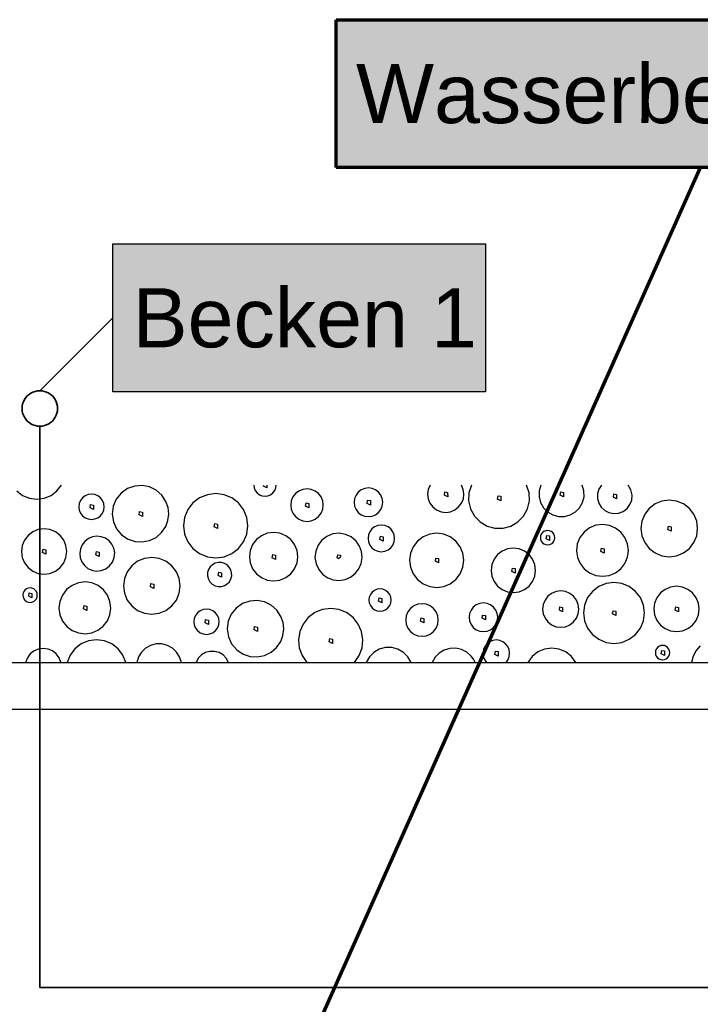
# Model space of a CAD drawing. Extents: x -94 to 1256, y 388 to 888.
# Tile 26 of 51: x 233 to 256, y 700 to 733. Entities that reach past the tile are written whole.
import ezdxf
from ezdxf.lldxf.tags import DXFTag

# ---------------------------------------------------------------- set-up
doc = ezdxf.new("R2010")
doc.units = 0
doc.layers.get('0').update_dxf_attribs({"lineweight": 25})
for name, color, linetype, lineweight, true_color in [('S_Schmutzwasser', 5, 'Continuous', 70, 0x0000ff), ('S_Warmwasser', 1, 'STRICHLINIE2', 35, 0xff0000), ('X_Schraffur', 7, 'Continuous', 25, 0xc0c0c0)]:
    doc.layers.add(name, color=color, linetype=linetype, lineweight=lineweight, true_color=true_color)
doc.layers.add('S_Text', color=7, linetype='Continuous', lineweight=25)
doc.layers.add('X_Geometrie', color=7, linetype='Continuous', lineweight=25)
doc.styles.get("Standard").update_dxf_attribs({"font": 'arial.ttf'})
tags = doc.linetypes.add('Buchstabe-B', pattern='A,82,-6,["B",Standard,S=3.6,R=0,X=-3.6,Y=-1.8],-2', length=90).pattern_tags.tags
tags[15:16] = [DXFTag(74, 4), DXFTag(75, 0), DXFTag(340, '0'), DXFTag(46, 0.0), DXFTag(50, 0.0), DXFTag(44, 0.0), DXFTag(45, 0.0)]
tags[4:5] = [DXFTag(74, 4), DXFTag(75, 0), DXFTag(340, '0'), DXFTag(46, 0.0), DXFTag(50, 0.0), DXFTag(44, 0.0), DXFTag(45, 0.0)]
tags = doc.linetypes.add('STRICHLINIE2', pattern=[9.525, 6.35, -3.175]).pattern_tags.tags
tags[6:7] = [DXFTag(74, 4), DXFTag(75, 0), DXFTag(340, '0'), DXFTag(46, 0.0), DXFTag(50, 0.0), DXFTag(44, 0.0), DXFTag(45, 0.0)]
tags[4:5] = [DXFTag(74, 4), DXFTag(75, 0), DXFTag(340, '0'), DXFTag(46, 0.0), DXFTag(50, 0.0), DXFTag(44, 0.0), DXFTag(45, 0.0)]

# ---------------------------------------------------------------- blocks, each defined once
blk = doc.blocks.new('Polygon-A07F5X39WF', base_point=(121.759, 709.863))
at = {"color": 0, "linetype": 'ByBlock', "lineweight": -2, "ltscale": 0.25}
for p, q in [((121.759, 711.463), (340.63, 711.463)), ((340.63, 709.863), (121.759, 709.863))]:
    blk.add_line(p, q, dxfattribs=at)
blk = doc.blocks.new('Schraffur-A07F5X3JWF', base_point=(118.259, 711.463))
at = {"color": 0, "linetype": 'ByBlock', "lineweight": -2, "ltscale": 0.25}
for p, q in [((233.121, 717.263), (233.32, 717.11)), ((234.281, 717.11), (234.48, 717.263)), ((234.48, 717.263), (234.632, 717.463)), ((236.872, 717.341), (236.656, 717.19)), ((237.11, 717.426), (236.872, 717.341)), ((237.362, 717.444), (237.11, 717.426)), ((237.61, 717.397), (237.362, 717.444)), ((237.837, 717.286), (237.61, 717.397)), ((238.027, 717.119), (237.837, 717.286)), ((241.14, 717.463), (241.152, 717.364)), ((241.152, 717.364), (241.19, 717.272)), ((241.19, 717.272), (241.249, 717.193)), ((241.471, 717.423), (241.478, 717.463)), ((241.582, 717.367), (241.471, 717.423)), ((241.582, 717.463), (241.582, 717.367)), ((241.787, 717.193), (241.846, 717.272)), ((241.846, 717.272), (241.884, 717.364)), ((241.884, 717.364), (241.896, 717.463)), ((242.662, 717.26), (242.548, 717.173)), ((242.795, 717.315), (242.662, 717.26)), ((242.938, 717.334), (242.795, 717.315)), ((243.081, 717.315), (242.938, 717.334)), ((243.214, 717.26), (243.081, 717.315)), ((243.328, 717.173), (243.214, 717.26)), ((244.773, 717.298), (244.673, 717.221)), ((244.89, 717.347), (244.773, 717.298)), ((245.016, 717.363), (244.89, 717.347)), ((245.142, 717.347), (245.016, 717.363)), ((245.259, 717.298), (245.142, 717.347)), ((245.36, 717.221), (245.259, 717.298)), ((247.037, 717.315), (247.015, 717.155)), ((247.099, 717.463), (247.037, 717.315)), ((248.224, 717.315), (248.161, 717.463)), ((248.245, 717.155), (248.224, 717.315)), ((248.496, 717.463), (248.413, 717.2)), ((250.447, 717.2), (250.364, 717.463)), ((250.786, 717.269), (250.784, 717.067)), ((250.842, 717.463), (250.786, 717.269)), ((252.304, 717.269), (252.249, 717.463)), ((252.307, 717.067), (252.304, 717.269)), ((252.807, 717.325), (252.762, 717.17)), ((252.894, 717.463), (252.807, 717.325)), ((253.893, 717.302), (253.797, 717.463)), ((253.934, 717.119), (253.893, 717.302)), ((233.32, 717.11), (233.552, 717.014)), ((233.552, 717.014), (233.801, 716.981)), ((233.801, 716.981), (234.049, 717.014)), ((234.049, 717.014), (234.281, 717.11)), ((235.278, 716.941), (235.236, 716.838)), ((235.346, 717.03), (235.278, 716.941)), ((235.435, 717.098), (235.346, 717.03)), ((235.538, 717.14), (235.435, 717.098)), ((235.649, 717.155), (235.538, 717.14)), ((235.76, 717.14), (235.649, 717.155)), ((235.863, 717.098), (235.76, 717.14)), ((235.952, 717.03), (235.863, 717.098)), ((236.02, 716.941), (235.952, 717.03)), ((236.063, 716.838), (236.02, 716.941)), ((236.489, 716.985), (236.385, 716.743)), ((236.656, 717.19), (236.489, 716.985)), ((238.167, 716.908), (238.027, 717.119)), ((238.24, 716.7), (238.167, 716.908)), ((239.305, 717.028), (239.079, 716.855)), ((239.567, 717.136), (239.305, 717.028)), ((239.849, 717.174), (239.567, 717.136)), ((240.131, 717.136), (239.849, 717.174)), ((240.394, 717.028), (240.131, 717.136)), ((240.62, 716.855), (240.394, 717.028)), ((241.249, 717.193), (241.328, 717.132)), ((241.328, 717.132), (241.42, 717.094)), ((241.42, 717.094), (241.518, 717.081)), ((241.518, 717.081), (241.616, 717.094)), ((241.616, 717.094), (241.708, 717.132)), ((241.708, 717.132), (241.787, 717.193)), ((242.406, 716.926), (242.387, 716.783)), ((242.461, 717.059), (242.406, 716.926)), ((242.548, 717.173), (242.461, 717.059)), ((243.415, 717.059), (243.328, 717.173)), ((243.471, 716.926), (243.415, 717.059)), ((243.489, 716.783), (243.471, 716.926)), ((244.547, 717.004), (244.531, 716.878)), ((244.596, 717.121), (244.547, 717.004)), ((244.673, 717.221), (244.596, 717.121)), ((244.969, 716.842), (244.987, 716.953)), ((244.987, 716.953), (245.08, 716.934)), ((245.08, 716.934), (245.08, 716.786)), ((245.437, 717.121), (245.36, 717.221)), ((245.485, 717.004), (245.437, 717.121)), ((245.502, 716.878), (245.485, 717.004)), ((247.015, 717.155), (247.036, 716.996)), ((247.036, 716.996), (247.097, 716.847)), ((247.583, 717.117), (247.602, 717.228)), ((247.695, 717.061), (247.583, 717.117)), ((247.602, 717.228), (247.694, 717.21)), ((247.694, 717.21), (247.695, 717.061)), ((248.164, 716.847), (248.225, 716.996)), ((248.225, 716.996), (248.245, 717.155)), ((248.413, 717.2), (248.403, 716.925)), ((248.403, 716.925), (248.466, 716.656)), ((249.383, 716.989), (249.402, 717.1)), ((249.494, 716.933), (249.383, 716.989)), ((249.402, 717.1), (249.494, 717.082)), ((249.494, 717.082), (249.494, 716.933)), ((250.394, 716.656), (250.457, 716.925)), ((250.457, 716.925), (250.447, 717.2)), ((250.784, 717.067), (250.834, 716.871)), ((251.498, 717.121), (251.517, 717.232)), ((251.61, 717.065), (251.498, 717.121)), ((251.517, 717.232), (251.609, 717.213)), ((251.609, 717.213), (251.61, 717.065)), ((252.257, 716.871), (252.307, 717.067)), ((252.762, 717.17), (252.761, 717.007)), ((252.761, 717.007), (252.804, 716.851)), ((253.298, 717.048), (253.317, 717.159)), ((253.409, 716.993), (253.298, 717.048)), ((253.317, 717.159), (253.409, 717.141)), ((253.409, 717.141), (253.409, 716.993)), ((253.861, 716.8), (253.92, 716.954)), ((253.92, 716.954), (253.934, 717.119)), ((254.942, 716.921), (254.711, 716.825)), ((255.191, 716.954), (254.942, 716.921)), ((255.439, 716.921), (255.191, 716.954)), ((255.67, 716.825), (255.439, 716.921)), ((235.236, 716.838), (235.221, 716.727)), ((235.221, 716.727), (235.236, 716.616)), ((235.236, 716.616), (235.278, 716.513)), ((235.602, 716.69), (235.621, 716.802)), ((235.714, 716.635), (235.602, 716.69)), ((235.621, 716.802), (235.713, 716.783)), ((235.713, 716.783), (235.714, 716.635)), ((236.02, 716.513), (236.063, 716.616)), ((236.078, 716.727), (236.063, 716.838)), ((236.063, 716.616), (236.078, 716.727)), ((236.385, 716.743), (236.351, 716.481)), ((238.263, 716.481), (238.24, 716.7)), ((238.906, 716.629), (238.797, 716.366)), ((239.079, 716.855), (238.906, 716.629)), ((240.793, 716.629), (240.62, 716.855)), ((240.902, 716.366), (240.793, 716.629)), ((242.387, 716.783), (242.406, 716.64)), ((242.406, 716.64), (242.461, 716.507)), ((242.891, 716.747), (242.909, 716.858)), ((243.002, 716.691), (242.891, 716.747)), ((242.909, 716.858), (243.002, 716.84)), ((243.002, 716.84), (243.002, 716.691)), ((243.415, 716.507), (243.471, 716.64)), ((243.471, 716.64), (243.489, 716.783)), ((244.531, 716.878), (244.547, 716.752)), ((244.547, 716.752), (244.596, 716.635)), ((244.596, 716.635), (244.673, 716.534)), ((245.08, 716.786), (244.969, 716.842)), ((245.36, 716.534), (245.437, 716.635)), ((245.437, 716.635), (245.485, 716.752)), ((245.485, 716.752), (245.502, 716.878)), ((247.097, 716.847), (247.195, 716.719)), ((247.195, 716.719), (247.322, 716.621)), ((247.322, 716.621), (247.471, 716.559)), ((247.79, 716.559), (247.938, 716.621)), ((247.938, 716.621), (248.066, 716.719)), ((248.066, 716.719), (248.164, 716.847)), ((248.466, 716.656), (248.598, 716.414)), ((250.262, 716.414), (250.394, 716.656)), ((250.834, 716.871), (250.933, 716.695)), ((250.933, 716.695), (251.075, 716.551)), ((252.016, 716.551), (252.158, 716.695)), ((252.158, 716.695), (252.257, 716.871)), ((252.804, 716.851), (252.888, 716.712)), ((252.888, 716.712), (253.007, 716.602)), ((253.007, 716.602), (253.151, 716.528)), ((253.63, 716.568), (253.762, 716.668)), ((253.762, 716.668), (253.861, 716.8)), ((254.513, 716.673), (254.36, 716.474)), ((254.711, 716.825), (254.513, 716.673)), ((255.868, 716.673), (255.67, 716.825)), ((256.021, 716.474), (255.868, 716.673)), ((235.278, 716.513), (235.346, 716.424)), ((235.346, 716.424), (235.435, 716.356)), ((235.435, 716.356), (235.538, 716.313)), ((235.538, 716.313), (235.649, 716.298)), ((235.649, 716.298), (235.76, 716.313)), ((235.76, 716.313), (235.863, 716.356)), ((235.863, 716.356), (235.952, 716.424)), ((235.952, 716.424), (236.02, 716.513)), ((236.351, 716.481), (236.39, 716.22)), ((237.26, 716.454), (237.278, 716.565)), ((237.371, 716.398), (237.26, 716.454)), ((237.278, 716.565), (237.371, 716.547)), ((237.371, 716.547), (237.371, 716.398)), ((238.158, 716.055), (238.235, 716.262)), ((238.235, 716.262), (238.263, 716.481)), ((238.797, 716.366), (238.76, 716.084)), ((240.939, 716.084), (240.902, 716.366)), ((242.461, 716.507), (242.548, 716.393)), ((242.548, 716.393), (242.662, 716.306)), ((242.662, 716.306), (242.795, 716.251)), ((242.795, 716.251), (242.938, 716.232)), ((242.938, 716.232), (243.081, 716.251)), ((243.081, 716.251), (243.214, 716.306)), ((243.214, 716.306), (243.328, 716.393)), ((243.328, 716.393), (243.415, 716.507)), ((244.673, 716.534), (244.773, 716.457)), ((244.773, 716.457), (244.89, 716.409)), ((244.89, 716.409), (245.016, 716.392)), ((245.016, 716.392), (245.142, 716.409)), ((245.142, 716.409), (245.259, 716.457)), ((245.259, 716.457), (245.36, 716.534)), ((247.471, 716.559), (247.63, 716.538)), ((247.63, 716.538), (247.79, 716.559)), ((248.598, 716.414), (248.79, 716.216)), ((250.071, 716.216), (250.262, 716.414)), ((251.075, 716.551), (251.249, 716.449)), ((251.249, 716.449), (251.444, 716.396)), ((251.444, 716.396), (251.646, 716.396)), ((251.646, 716.396), (251.841, 716.449)), ((251.841, 716.449), (252.016, 716.551)), ((253.151, 716.528), (253.31, 716.496)), ((253.31, 716.496), (253.475, 716.509)), ((253.475, 716.509), (253.63, 716.568)), ((254.265, 716.243), (254.232, 715.995)), ((254.36, 716.474), (254.265, 716.243)), ((256.116, 716.243), (256.021, 716.474)), ((256.149, 715.995), (256.116, 716.243)), ((233.846, 715.953), (233.661, 715.877)), ((234.044, 715.979), (233.846, 715.953)), ((234.243, 715.953), (234.044, 715.979)), ((234.428, 715.877), (234.243, 715.953)), ((236.39, 716.22), (236.499, 715.979)), ((236.499, 715.979), (236.669, 715.778)), ((238.019, 715.852), (238.158, 716.055)), ((238.76, 716.084), (238.797, 715.802)), ((239.802, 716.048), (239.821, 716.159)), ((239.914, 715.993), (239.802, 716.048)), ((239.821, 716.159), (239.913, 716.141)), ((239.913, 716.141), (239.914, 715.993)), ((240.902, 715.802), (240.939, 716.084)), ((245.133, 715.976), (245.061, 715.883)), ((245.226, 716.048), (245.133, 715.976)), ((245.335, 716.093), (245.226, 716.048)), ((245.451, 716.108), (245.335, 716.093)), ((245.568, 716.093), (245.451, 716.108)), ((245.677, 716.048), (245.568, 716.093)), ((245.77, 715.976), (245.677, 716.048)), ((245.842, 715.883), (245.77, 715.976)), ((248.79, 716.216), (249.027, 716.075)), ((249.027, 716.075), (249.292, 716.002)), ((249.292, 716.002), (249.568, 716.002)), ((249.568, 716.002), (249.834, 716.075)), ((249.834, 716.075), (250.071, 716.216)), ((251.01, 715.917), (250.952, 715.893)), ((251.074, 715.925), (251.01, 715.917)), ((251.137, 715.917), (251.074, 715.925)), ((251.196, 715.893), (251.137, 715.917)), ((252.493, 716.013), (252.307, 715.871)), ((252.71, 716.1), (252.493, 716.013)), ((252.942, 716.128), (252.71, 716.1)), ((253.167, 716.094), (252.942, 716.128)), ((253.376, 716.005), (253.167, 716.094)), ((253.554, 715.864), (253.376, 716.005)), ((254.232, 715.995), (254.265, 715.747)), ((255.143, 715.959), (255.162, 716.07)), ((255.255, 715.903), (255.143, 715.959)), ((255.162, 716.07), (255.255, 716.052)), ((255.255, 716.052), (255.255, 715.903)), ((256.116, 715.747), (256.149, 715.995)), ((233.38, 715.596), (233.303, 715.411)), ((233.502, 715.755), (233.38, 715.596)), ((233.661, 715.877), (233.502, 715.755)), ((234.587, 715.755), (234.428, 715.877)), ((234.709, 715.596), (234.587, 715.755)), ((234.785, 715.411), (234.709, 715.596)), ((235.546, 715.648), (235.428, 715.557)), ((235.684, 715.707), (235.546, 715.648)), ((235.833, 715.729), (235.684, 715.707)), ((235.982, 715.713), (235.833, 715.729)), ((236.122, 715.66), (235.982, 715.713)), ((236.244, 715.573), (236.122, 715.66)), ((236.341, 715.458), (236.244, 715.573)), ((236.669, 715.778), (236.889, 715.631)), ((236.889, 715.631), (237.122, 715.552)), ((237.368, 715.536), (237.61, 715.583)), ((237.61, 715.583), (237.832, 715.691)), ((237.832, 715.691), (238.019, 715.852)), ((238.797, 715.802), (238.906, 715.54)), ((240.793, 715.54), (240.902, 715.802)), ((241.228, 715.618), (241.098, 715.448)), ((241.398, 715.748), (241.228, 715.618)), ((241.596, 715.83), (241.398, 715.748)), ((241.808, 715.858), (241.596, 715.83)), ((242.02, 715.83), (241.808, 715.858)), ((242.218, 715.748), (242.02, 715.83)), ((242.388, 715.618), (242.218, 715.748)), ((242.518, 715.448), (242.388, 715.618)), ((243.442, 715.595), (243.311, 715.424)), ((243.613, 715.726), (243.442, 715.595)), ((243.814, 715.806), (243.613, 715.726)), ((244.028, 715.829), (243.814, 715.806)), ((244.241, 715.794), (244.028, 715.829)), ((244.436, 715.704), (244.241, 715.794)), ((244.601, 715.565), (244.436, 715.704)), ((245.016, 715.774), (245.001, 715.657)), ((245.001, 715.657), (245.016, 715.541)), ((245.061, 715.883), (245.016, 715.774)), ((245.404, 715.621), (245.423, 715.732)), ((245.516, 715.566), (245.404, 715.621)), ((245.423, 715.732), (245.516, 715.714)), ((245.516, 715.714), (245.516, 715.566)), ((245.887, 715.774), (245.842, 715.883)), ((245.902, 715.657), (245.887, 715.774)), ((245.887, 715.541), (245.902, 715.657)), ((246.867, 715.712), (246.677, 715.566)), ((247.089, 715.804), (246.867, 715.712)), ((247.326, 715.835), (247.089, 715.804)), ((247.564, 715.804), (247.326, 715.835)), ((247.785, 715.712), (247.564, 715.804)), ((247.975, 715.566), (247.785, 715.712)), ((250.838, 715.744), (250.83, 715.681)), ((250.83, 715.681), (250.838, 715.618)), ((250.862, 715.803), (250.838, 715.744)), ((250.838, 715.618), (250.862, 715.559)), ((250.901, 715.854), (250.862, 715.803)), ((250.952, 715.893), (250.901, 715.854)), ((251.026, 715.645), (251.045, 715.756)), ((251.138, 715.589), (251.026, 715.645)), ((251.045, 715.756), (251.138, 715.738)), ((251.138, 715.738), (251.138, 715.589)), ((251.246, 715.854), (251.196, 715.893)), ((251.285, 715.803), (251.246, 715.854)), ((251.309, 715.744), (251.285, 715.803)), ((251.285, 715.559), (251.309, 715.618)), ((251.318, 715.681), (251.309, 715.744)), ((251.309, 715.618), (251.318, 715.681)), ((252.166, 715.685), (252.078, 715.468)), ((252.307, 715.871), (252.166, 715.685)), ((253.691, 715.682), (253.554, 715.864)), ((253.776, 715.471), (253.691, 715.682)), ((254.265, 715.747), (254.36, 715.516)), ((256.021, 715.516), (256.116, 715.747)), ((233.303, 715.411), (233.277, 715.212)), ((233.997, 715.176), (234.016, 715.287)), ((234.016, 715.287), (234.109, 715.269)), ((234.109, 715.269), (234.109, 715.12)), ((234.811, 715.212), (234.785, 715.411)), ((235.277, 715.3), (235.255, 715.151)), ((235.336, 715.438), (235.277, 715.3)), ((235.428, 715.557), (235.336, 715.438)), ((236.405, 715.322), (236.341, 715.458)), ((236.433, 715.175), (236.405, 715.322)), ((237.122, 715.552), (237.368, 715.536)), ((238.906, 715.54), (239.079, 715.314)), ((239.079, 715.314), (239.305, 715.141)), ((240.394, 715.141), (240.62, 715.314)), ((240.62, 715.314), (240.793, 715.54)), ((241.016, 715.25), (240.988, 715.038)), ((241.098, 715.448), (241.016, 715.25)), ((242.6, 715.25), (242.518, 715.448)), ((242.628, 715.038), (242.6, 715.25)), ((243.311, 715.424), (243.232, 715.224)), ((244.715, 715.399), (244.601, 715.565)), ((244.785, 715.21), (244.715, 715.399)), ((245.016, 715.541), (245.061, 715.432)), ((245.061, 715.432), (245.133, 715.339)), ((245.133, 715.339), (245.226, 715.267)), ((245.226, 715.267), (245.335, 715.222)), ((245.568, 715.222), (245.677, 715.267)), ((245.677, 715.267), (245.77, 715.339)), ((245.77, 715.339), (245.842, 715.432)), ((245.842, 715.432), (245.887, 715.541)), ((246.531, 715.376), (246.439, 715.155)), ((246.677, 715.566), (246.531, 715.376)), ((248.121, 715.376), (247.975, 715.566)), ((248.213, 715.155), (248.121, 715.376)), ((249.721, 715.302), (249.539, 715.227)), ((249.915, 715.327), (249.721, 715.302)), ((250.109, 715.302), (249.915, 715.327)), ((250.29, 715.227), (250.109, 715.302)), ((250.862, 715.559), (250.901, 715.509)), ((250.901, 715.509), (250.952, 715.47)), ((250.952, 715.47), (251.01, 715.446)), ((251.01, 715.446), (251.074, 715.437)), ((251.074, 715.437), (251.137, 715.446)), ((251.137, 715.446), (251.196, 715.47)), ((251.196, 715.47), (251.246, 715.509)), ((251.246, 715.509), (251.285, 715.559)), ((252.078, 715.468), (252.051, 715.236)), ((252.88, 715.214), (252.899, 715.326)), ((252.899, 715.326), (252.992, 715.307)), ((252.992, 715.307), (252.992, 715.159)), ((253.774, 715.021), (253.805, 715.246)), ((253.805, 715.246), (253.776, 715.471)), ((254.36, 715.516), (254.513, 715.317)), ((254.513, 715.317), (254.711, 715.165)), ((255.67, 715.165), (255.868, 715.317)), ((255.868, 715.317), (256.021, 715.516)), ((233.277, 715.212), (233.303, 715.014)), ((233.303, 715.014), (233.38, 714.829)), ((234.109, 715.12), (233.997, 715.176)), ((234.709, 714.829), (234.785, 715.014)), ((234.785, 715.014), (234.811, 715.212)), ((235.255, 715.151), (235.271, 715.002)), ((235.271, 715.002), (235.324, 714.862)), ((235.797, 715.104), (235.816, 715.215)), ((235.909, 715.048), (235.797, 715.104)), ((235.816, 715.215), (235.908, 715.196)), ((235.908, 715.196), (235.909, 715.048)), ((236.36, 714.855), (236.419, 715.01)), ((236.419, 715.01), (236.433, 715.175)), ((237.442, 714.976), (237.21, 714.881)), ((237.69, 715.009), (237.442, 714.976)), ((237.938, 714.976), (237.69, 715.009)), ((238.169, 714.881), (237.938, 714.976)), ((239.305, 715.141), (239.567, 715.032)), ((239.567, 715.032), (239.849, 714.995)), ((239.849, 714.995), (240.131, 715.032)), ((240.131, 715.032), (240.394, 715.141)), ((240.988, 715.038), (241.016, 714.826)), ((241.761, 715.002), (241.779, 715.113)), ((241.872, 714.946), (241.761, 715.002)), ((241.779, 715.113), (241.872, 715.094)), ((241.872, 715.094), (241.872, 714.946)), ((242.6, 714.826), (242.628, 715.038)), ((243.232, 715.224), (243.208, 715.009)), ((243.208, 715.009), (243.243, 714.797)), ((243.96, 714.994), (243.978, 715.106)), ((244.007, 714.971), (243.96, 714.994)), ((243.978, 715.106), (244.071, 715.087)), ((244.007, 714.971), (244.071, 715.035)), ((244.071, 715.087), (244.071, 715.035)), ((244.774, 714.81), (244.805, 715.009)), ((244.805, 715.009), (244.785, 715.21)), ((245.335, 715.222), (245.451, 715.206)), ((245.451, 715.206), (245.568, 715.222)), ((246.439, 715.155), (246.408, 714.917)), ((246.408, 714.917), (246.439, 714.679)), ((247.279, 714.881), (247.298, 714.992)), ((247.298, 714.992), (247.39, 714.974)), ((247.39, 714.974), (247.39, 714.825)), ((248.244, 714.917), (248.213, 715.155)), ((248.213, 714.679), (248.244, 714.917)), ((249.264, 714.952), (249.189, 714.771)), ((249.384, 715.107), (249.264, 714.952)), ((249.539, 715.227), (249.384, 715.107)), ((250.446, 715.107), (250.29, 715.227)), ((250.565, 714.952), (250.446, 715.107)), ((250.64, 714.771), (250.565, 714.952)), ((252.051, 715.236), (252.084, 715.011)), ((252.084, 715.011), (252.174, 714.803)), ((252.992, 715.159), (252.88, 715.214)), ((253.686, 714.811), (253.774, 715.021)), ((254.711, 715.165), (254.942, 715.069)), ((254.942, 715.069), (255.191, 715.036)), ((255.191, 715.036), (255.439, 715.069)), ((255.439, 715.069), (255.67, 715.165)), ((233.38, 714.829), (233.502, 714.67)), ((233.502, 714.67), (233.661, 714.548)), ((234.428, 714.548), (234.587, 714.67)), ((234.587, 714.67), (234.709, 714.829)), ((235.324, 714.862), (235.411, 714.74)), ((235.411, 714.74), (235.526, 714.643)), ((235.526, 714.643), (235.662, 714.579)), ((235.662, 714.579), (235.809, 714.551)), ((235.974, 714.565), (236.129, 714.624)), ((236.129, 714.624), (236.261, 714.723)), ((236.261, 714.723), (236.36, 714.855)), ((237.012, 714.728), (236.86, 714.53)), ((237.21, 714.881), (237.012, 714.728)), ((238.368, 714.728), (238.169, 714.881)), ((238.52, 714.53), (238.368, 714.728)), ((239.608, 714.605), (239.576, 714.499)), ((239.664, 714.694), (239.608, 714.605)), ((239.741, 714.766), (239.664, 714.694)), ((239.833, 714.817), (239.741, 714.766)), ((239.935, 714.842), (239.833, 714.817)), ((240.041, 714.84), (239.935, 714.842)), ((240.142, 714.812), (240.041, 714.84)), ((240.233, 714.759), (240.142, 714.812)), ((240.308, 714.685), (240.233, 714.759)), ((240.361, 714.594), (240.308, 714.685)), ((240.389, 714.492), (240.361, 714.594)), ((241.016, 714.826), (241.098, 714.628)), ((241.098, 714.628), (241.228, 714.458)), ((242.388, 714.458), (242.518, 714.628)), ((242.518, 714.628), (242.6, 714.826)), ((243.243, 714.797), (243.333, 714.601)), ((243.333, 714.601), (243.473, 714.437)), ((244.571, 714.466), (244.695, 714.625)), ((244.695, 714.625), (244.774, 714.81)), ((246.439, 714.679), (246.531, 714.458)), ((247.39, 714.825), (247.279, 714.881)), ((248.121, 714.458), (248.213, 714.679)), ((249.189, 714.771), (249.164, 714.576)), ((249.164, 714.576), (249.189, 714.382)), ((249.868, 714.54), (249.886, 714.651)), ((249.886, 714.651), (249.979, 714.633)), ((249.979, 714.633), (249.979, 714.484)), ((250.666, 714.576), (250.64, 714.771)), ((250.64, 714.382), (250.666, 714.576)), ((252.174, 714.803), (252.314, 714.624)), ((252.314, 714.624), (252.496, 714.487)), ((253.367, 714.492), (253.548, 714.631)), ((253.548, 714.631), (253.686, 714.811)), ((233.661, 714.548), (233.846, 714.471)), ((233.846, 714.471), (234.044, 714.445)), ((234.044, 714.445), (234.243, 714.471)), ((234.243, 714.471), (234.428, 714.548)), ((235.809, 714.551), (235.974, 714.565)), ((236.764, 714.299), (236.731, 714.051)), ((236.86, 714.53), (236.764, 714.299)), ((238.616, 714.299), (238.52, 714.53)), ((238.648, 714.051), (238.616, 714.299)), ((239.576, 714.499), (239.574, 714.388)), ((239.574, 714.388), (239.601, 714.281)), ((239.601, 714.281), (239.655, 714.185)), ((239.935, 714.398), (239.954, 714.509)), ((240.046, 714.342), (239.935, 714.398)), ((239.954, 714.509), (240.046, 714.49)), ((240.046, 714.49), (240.046, 714.342)), ((240.315, 714.192), (240.365, 714.285)), ((240.365, 714.285), (240.39, 714.387)), ((240.39, 714.387), (240.389, 714.492)), ((241.228, 714.458), (241.398, 714.328)), ((241.398, 714.328), (241.596, 714.246)), ((241.596, 714.246), (241.808, 714.218)), ((241.808, 714.218), (242.02, 714.246)), ((242.02, 714.246), (242.218, 714.328)), ((242.218, 714.328), (242.388, 714.458)), ((243.473, 714.437), (243.638, 714.322)), ((243.638, 714.322), (243.828, 714.252)), ((243.828, 714.252), (244.028, 714.232)), ((244.028, 714.232), (244.227, 714.263)), ((244.227, 714.263), (244.412, 714.343)), ((244.412, 714.343), (244.571, 714.466)), ((246.531, 714.458), (246.677, 714.268)), ((246.677, 714.268), (246.867, 714.122)), ((247.785, 714.122), (247.975, 714.268)), ((247.975, 714.268), (248.121, 714.458)), ((249.189, 714.382), (249.264, 714.201)), ((249.979, 714.484), (249.868, 714.54)), ((250.565, 714.201), (250.64, 714.382)), ((252.496, 714.487), (252.707, 714.402)), ((252.707, 714.402), (252.932, 714.374)), ((252.932, 714.374), (253.158, 714.404)), ((253.158, 714.404), (253.367, 714.492)), ((233.4, 713.909), (233.361, 713.859)), ((233.451, 713.948), (233.4, 713.909)), ((233.51, 713.972), (233.451, 713.948)), ((233.573, 713.981), (233.51, 713.972)), ((233.636, 713.972), (233.573, 713.981)), ((233.695, 713.948), (233.636, 713.972)), ((233.745, 713.909), (233.695, 713.948)), ((233.784, 713.859), (233.745, 713.909)), ((234.807, 713.926), (234.665, 713.74)), ((234.992, 714.068), (234.807, 713.926)), ((235.209, 714.156), (234.992, 714.068)), ((235.441, 714.183), (235.209, 714.156)), ((235.666, 714.15), (235.441, 714.183)), ((235.875, 714.06), (235.666, 714.15)), ((236.054, 713.919), (235.875, 714.06)), ((236.19, 713.738), (236.054, 713.919)), ((236.731, 714.051), (236.764, 713.802)), ((237.643, 714.014), (237.661, 714.126)), ((237.754, 713.959), (237.643, 714.014)), ((237.661, 714.126), (237.754, 714.107)), ((237.754, 714.107), (237.754, 713.959)), ((238.616, 713.802), (238.648, 714.051)), ((239.655, 714.185), (239.733, 714.107)), ((239.733, 714.107), (239.83, 714.052)), ((239.83, 714.052), (239.937, 714.025)), ((239.937, 714.025), (240.047, 714.028)), ((240.047, 714.028), (240.153, 714.06)), ((240.153, 714.06), (240.242, 714.116)), ((240.242, 714.116), (240.315, 714.192)), ((245.309, 713.935), (245.218, 713.897)), ((245.407, 713.948), (245.309, 713.935)), ((245.505, 713.935), (245.407, 713.948)), ((245.596, 713.897), (245.505, 713.935)), ((246.867, 714.122), (247.089, 714.03)), ((247.089, 714.03), (247.326, 713.999)), ((247.326, 713.999), (247.564, 714.03)), ((247.564, 714.03), (247.785, 714.122)), ((249.264, 714.201), (249.384, 714.045)), ((249.384, 714.045), (249.539, 713.926)), ((249.539, 713.926), (249.721, 713.851)), ((250.109, 713.851), (250.29, 713.926)), ((250.29, 713.926), (250.446, 714.045)), ((250.446, 714.045), (250.565, 714.201)), ((252.803, 714.029), (252.59, 713.865)), ((253.052, 714.132), (252.803, 714.029)), ((253.319, 714.168), (253.052, 714.132)), ((253.586, 714.132), (253.319, 714.168)), ((253.835, 714.029), (253.586, 714.132)), ((254.049, 713.865), (253.835, 714.029)), ((255.051, 713.932), (254.892, 713.81)), ((255.236, 714.009), (255.051, 713.932)), ((255.434, 714.035), (255.236, 714.009)), ((255.633, 714.009), (255.434, 714.035)), ((255.818, 713.932), (255.633, 714.009)), ((255.977, 713.81), (255.818, 713.932)), ((233.337, 713.8), (233.329, 713.737)), ((233.329, 713.737), (233.337, 713.674)), ((233.361, 713.859), (233.337, 713.8)), ((233.337, 713.674), (233.361, 713.615)), ((233.361, 713.615), (233.4, 713.564)), ((233.526, 713.7), (233.544, 713.812)), ((233.637, 713.645), (233.526, 713.7)), ((233.544, 713.812), (233.637, 713.793)), ((233.637, 713.793), (233.637, 713.645)), ((233.745, 713.564), (233.784, 713.615)), ((233.808, 713.8), (233.784, 713.859)), ((233.784, 713.615), (233.808, 713.674)), ((233.817, 713.737), (233.808, 713.8)), ((233.808, 713.674), (233.817, 713.737)), ((234.665, 713.74), (234.577, 713.524)), ((236.275, 713.527), (236.19, 713.738)), ((236.764, 713.802), (236.86, 713.571)), ((238.52, 713.571), (238.616, 713.802)), ((245.042, 713.668), (245.029, 713.57)), ((245.08, 713.759), (245.042, 713.668)), ((245.14, 713.837), (245.08, 713.759)), ((245.218, 713.897), (245.14, 713.837)), ((245.36, 713.534), (245.378, 713.645)), ((245.378, 713.645), (245.471, 713.627)), ((245.471, 713.627), (245.471, 713.478)), ((245.674, 713.837), (245.596, 713.897)), ((245.734, 713.759), (245.674, 713.837)), ((245.772, 713.668), (245.734, 713.759)), ((245.785, 713.57), (245.772, 713.668)), ((249.721, 713.851), (249.915, 713.825)), ((249.915, 713.825), (250.109, 713.851)), ((251.084, 713.699), (250.987, 713.571)), ((251.212, 713.797), (251.084, 713.699)), ((251.36, 713.858), (251.212, 713.797)), ((251.519, 713.879), (251.36, 713.858)), ((251.678, 713.858), (251.519, 713.879)), ((251.827, 713.797), (251.678, 713.858)), ((251.954, 713.699), (251.827, 713.797)), ((252.052, 713.571), (251.954, 713.699)), ((252.426, 713.652), (252.323, 713.403)), ((252.59, 713.865), (252.426, 713.652)), ((254.213, 713.652), (254.049, 713.865)), ((254.316, 713.403), (254.213, 713.652)), ((254.77, 713.651), (254.693, 713.466)), ((254.892, 713.81), (254.77, 713.651)), ((256.099, 713.651), (255.977, 713.81)), ((256.175, 713.466), (256.099, 713.651)), ((233.4, 713.564), (233.451, 713.525)), ((233.451, 713.525), (233.51, 713.501)), ((233.51, 713.501), (233.573, 713.493)), ((233.573, 713.493), (233.636, 713.501)), ((233.636, 713.501), (233.695, 713.525)), ((233.695, 713.525), (233.745, 713.564)), ((234.577, 713.524), (234.55, 713.292)), ((234.55, 713.292), (234.583, 713.067)), ((235.38, 713.27), (235.398, 713.381)), ((235.491, 713.214), (235.38, 713.27)), ((235.398, 713.381), (235.491, 713.363)), ((235.491, 713.363), (235.491, 713.214)), ((236.273, 713.076), (236.304, 713.301)), ((236.304, 713.301), (236.275, 713.527)), ((236.86, 713.571), (237.012, 713.373)), ((237.012, 713.373), (237.21, 713.22)), ((238.169, 713.22), (238.368, 713.373)), ((238.368, 713.373), (238.52, 713.571)), ((239.428, 713.251), (239.324, 713.209)), ((239.538, 713.266), (239.428, 713.251)), ((239.649, 713.251), (239.538, 713.266)), ((239.753, 713.209), (239.649, 713.251)), ((240.545, 713.301), (240.378, 713.096)), ((240.761, 713.452), (240.545, 713.301)), ((240.999, 713.536), (240.761, 713.452)), ((241.251, 713.555), (240.999, 713.536)), ((241.499, 713.508), (241.251, 713.555)), ((241.726, 713.397), (241.499, 713.508)), ((241.916, 713.23), (241.726, 713.397)), ((243.462, 713.249), (243.204, 713.144)), ((243.738, 713.285), (243.462, 713.249)), ((244.015, 713.249), (243.738, 713.285)), ((244.273, 713.144), (244.015, 713.249)), ((245.029, 713.57), (245.042, 713.472)), ((245.042, 713.472), (245.08, 713.381)), ((245.08, 713.381), (245.14, 713.303)), ((245.14, 713.303), (245.218, 713.243)), ((245.218, 713.243), (245.309, 713.205)), ((245.471, 713.478), (245.36, 713.534)), ((245.505, 713.205), (245.596, 713.243)), ((245.596, 713.243), (245.674, 713.303)), ((245.674, 713.303), (245.734, 713.381)), ((245.734, 713.381), (245.772, 713.472)), ((245.772, 713.472), (245.785, 713.57)), ((246.437, 713.284), (246.35, 713.17)), ((246.552, 713.371), (246.437, 713.284)), ((246.685, 713.426), (246.552, 713.371)), ((246.827, 713.445), (246.685, 713.426)), ((246.97, 713.426), (246.827, 713.445)), ((247.103, 713.371), (246.97, 713.426)), ((247.217, 713.284), (247.103, 713.371)), ((247.305, 713.17), (247.217, 713.284)), ((248.562, 713.332), (248.485, 713.232)), ((248.662, 713.409), (248.562, 713.332)), ((248.78, 713.458), (248.662, 713.409)), ((248.905, 713.474), (248.78, 713.458)), ((249.031, 713.458), (248.905, 713.474)), ((249.148, 713.409), (249.031, 713.458)), ((249.249, 713.332), (249.148, 713.409)), ((249.326, 713.232), (249.249, 713.332)), ((250.925, 713.423), (250.904, 713.264)), ((250.904, 713.264), (250.925, 713.105)), ((250.987, 713.571), (250.925, 713.423)), ((251.472, 713.228), (251.491, 713.339)), ((251.491, 713.339), (251.583, 713.321)), ((251.583, 713.321), (251.584, 713.172)), ((252.113, 713.423), (252.052, 713.571)), ((252.134, 713.264), (252.113, 713.423)), ((252.113, 713.105), (252.134, 713.264)), ((252.323, 713.403), (252.288, 713.136)), ((254.351, 713.136), (254.316, 713.403)), ((254.693, 713.466), (254.667, 713.268)), ((254.667, 713.268), (254.693, 713.069)), ((255.387, 713.231), (255.406, 713.343)), ((255.406, 713.343), (255.499, 713.324)), ((255.499, 713.324), (255.499, 713.176)), ((256.201, 713.268), (256.175, 713.466)), ((256.175, 713.069), (256.201, 713.268)), ((234.583, 713.067), (234.673, 712.858)), ((236.185, 712.866), (236.273, 713.076)), ((237.21, 713.22), (237.442, 713.125)), ((237.442, 713.125), (237.69, 713.092)), ((237.69, 713.092), (237.938, 713.125)), ((237.938, 713.125), (238.169, 713.22)), ((239.125, 712.948), (239.11, 712.838)), ((239.167, 713.052), (239.125, 712.948)), ((239.235, 713.141), (239.167, 713.052)), ((239.324, 713.209), (239.235, 713.141)), ((239.491, 712.801), (239.51, 712.913)), ((239.51, 712.913), (239.603, 712.894)), ((239.841, 713.141), (239.753, 713.209)), ((239.909, 713.052), (239.841, 713.141)), ((239.952, 712.948), (239.909, 713.052)), ((239.967, 712.838), (239.952, 712.948)), ((240.378, 713.096), (240.274, 712.853)), ((242.056, 713.019), (241.916, 713.23)), ((242.129, 712.811), (242.056, 713.019)), ((242.981, 712.978), (242.807, 712.76)), ((243.204, 713.144), (242.981, 712.978)), ((244.496, 712.978), (244.273, 713.144)), ((244.67, 712.76), (244.496, 712.978)), ((245.309, 713.205), (245.407, 713.192)), ((245.407, 713.192), (245.505, 713.205)), ((246.295, 713.037), (246.276, 712.894)), ((246.35, 713.17), (246.295, 713.037)), ((246.78, 712.858), (246.798, 712.969)), ((246.798, 712.969), (246.891, 712.951)), ((246.891, 712.951), (246.891, 712.802)), ((247.36, 713.037), (247.305, 713.17)), ((247.378, 712.894), (247.36, 713.037)), ((248.436, 713.114), (248.42, 712.989)), ((248.42, 712.989), (248.436, 712.863)), ((248.485, 713.232), (248.436, 713.114)), ((248.858, 712.953), (248.877, 713.064)), ((248.969, 712.897), (248.858, 712.953)), ((248.877, 713.064), (248.969, 713.045)), ((248.969, 713.045), (248.969, 712.897)), ((249.374, 713.114), (249.326, 713.232)), ((249.391, 712.989), (249.374, 713.114)), ((249.374, 712.863), (249.391, 712.989)), ((250.925, 713.105), (250.987, 712.957)), ((250.987, 712.957), (251.084, 712.829)), ((251.584, 713.172), (251.472, 713.228)), ((251.954, 712.829), (252.052, 712.957)), ((252.052, 712.957), (252.113, 713.105)), ((252.288, 713.136), (252.323, 712.869)), ((253.272, 713.1), (253.291, 713.211)), ((253.384, 713.044), (253.272, 713.1)), ((253.291, 713.211), (253.383, 713.192)), ((253.383, 713.192), (253.384, 713.044)), ((254.316, 712.869), (254.351, 713.136)), ((254.693, 713.069), (254.77, 712.884)), ((255.499, 713.176), (255.387, 713.231)), ((256.099, 712.884), (256.175, 713.069)), ((234.673, 712.858), (234.813, 712.679)), ((234.813, 712.679), (234.995, 712.543)), ((235.867, 712.547), (236.047, 712.686)), ((236.047, 712.686), (236.185, 712.866)), ((239.11, 712.838), (239.125, 712.727)), ((239.125, 712.727), (239.167, 712.623)), ((239.167, 712.623), (239.235, 712.535)), ((239.603, 712.746), (239.491, 712.801)), ((239.603, 712.894), (239.603, 712.746)), ((239.841, 712.535), (239.909, 712.623)), ((239.909, 712.623), (239.952, 712.727)), ((239.952, 712.727), (239.967, 712.838)), ((240.274, 712.853), (240.24, 712.592)), ((240.24, 712.592), (240.279, 712.331)), ((241.149, 712.565), (241.167, 712.676)), ((241.167, 712.676), (241.26, 712.658)), ((241.26, 712.658), (241.26, 712.509)), ((242.124, 712.373), (242.152, 712.592)), ((242.152, 712.592), (242.129, 712.811)), ((242.807, 712.76), (242.694, 712.505)), ((244.783, 712.505), (244.67, 712.76)), ((246.276, 712.894), (246.295, 712.751)), ((246.295, 712.751), (246.35, 712.618)), ((246.35, 712.618), (246.437, 712.504)), ((246.891, 712.802), (246.78, 712.858)), ((247.217, 712.504), (247.305, 712.618)), ((247.305, 712.618), (247.36, 712.751)), ((247.36, 712.751), (247.378, 712.894)), ((248.436, 712.863), (248.485, 712.746)), ((248.485, 712.746), (248.562, 712.645)), ((248.562, 712.645), (248.662, 712.568)), ((249.148, 712.568), (249.249, 712.645)), ((249.249, 712.645), (249.326, 712.746)), ((249.326, 712.746), (249.374, 712.863)), ((251.084, 712.829), (251.212, 712.731)), ((251.212, 712.731), (251.36, 712.67)), ((251.36, 712.67), (251.519, 712.649)), ((251.519, 712.649), (251.678, 712.67)), ((251.678, 712.67), (251.827, 712.731)), ((251.827, 712.731), (251.954, 712.829)), ((252.323, 712.869), (252.426, 712.62)), ((252.426, 712.62), (252.59, 712.406)), ((254.049, 712.406), (254.213, 712.62)), ((254.213, 712.62), (254.316, 712.869)), ((254.77, 712.884), (254.892, 712.725)), ((254.892, 712.725), (255.051, 712.603)), ((255.051, 712.603), (255.236, 712.527)), ((255.633, 712.527), (255.818, 712.603)), ((255.818, 712.603), (255.977, 712.725)), ((255.977, 712.725), (256.099, 712.884)), ((234.995, 712.543), (235.206, 712.457)), ((235.206, 712.457), (235.432, 712.429)), ((235.432, 712.429), (235.657, 712.46)), ((235.657, 712.46), (235.867, 712.547)), ((239.235, 712.535), (239.324, 712.467)), ((239.324, 712.467), (239.428, 712.424)), ((239.428, 712.424), (239.538, 712.409)), ((239.538, 712.409), (239.649, 712.424)), ((239.649, 712.424), (239.753, 712.467)), ((239.753, 712.467), (239.841, 712.535)), ((240.279, 712.331), (240.388, 712.09)), ((241.26, 712.509), (241.149, 712.565)), ((242.047, 712.166), (242.124, 712.373)), ((242.694, 712.505), (242.65, 712.23)), ((243.691, 712.159), (243.71, 712.27)), ((243.71, 712.27), (243.803, 712.252)), ((243.803, 712.252), (243.803, 712.103)), ((244.827, 712.23), (244.783, 712.505)), ((246.437, 712.504), (246.552, 712.417)), ((246.552, 712.417), (246.685, 712.362)), ((246.685, 712.362), (246.827, 712.343)), ((246.827, 712.343), (246.97, 712.362)), ((246.97, 712.362), (247.103, 712.417)), ((247.103, 712.417), (247.217, 712.504)), ((248.662, 712.568), (248.78, 712.52)), ((248.78, 712.52), (248.905, 712.503)), ((248.905, 712.503), (249.031, 712.52)), ((249.031, 712.52), (249.148, 712.568)), ((252.59, 712.406), (252.803, 712.242)), ((252.803, 712.242), (253.052, 712.139)), ((253.586, 712.139), (253.835, 712.242)), ((253.835, 712.242), (254.049, 712.406)), ((255.236, 712.527), (255.434, 712.501)), ((255.434, 712.501), (255.633, 712.527)), ((233.856, 711.913), (233.705, 711.849)), ((234.018, 711.934), (233.856, 711.913)), ((234.181, 711.913), (234.018, 711.934)), ((234.331, 711.849), (234.181, 711.913)), ((235.091, 711.923), (234.927, 711.711)), ((235.304, 712.086), (235.091, 711.923)), ((235.552, 712.188), (235.304, 712.086)), ((235.818, 712.223), (235.552, 712.188)), ((236.084, 712.188), (235.818, 712.223)), ((236.333, 712.086), (236.084, 712.188)), ((236.546, 711.923), (236.333, 712.086)), ((236.71, 711.711), (236.546, 711.923)), ((237.481, 711.943), (237.341, 711.81)), ((237.65, 712.036), (237.481, 711.943)), ((237.837, 712.084), (237.65, 712.036)), ((238.03, 712.084), (237.837, 712.084)), ((238.217, 712.036), (238.03, 712.084)), ((238.386, 711.943), (238.217, 712.036)), ((238.526, 711.81), (238.386, 711.943)), ((240.388, 712.09), (240.559, 711.889)), ((241.721, 711.802), (241.908, 711.963)), ((241.908, 711.963), (242.047, 712.166)), ((242.65, 712.23), (242.676, 711.953)), ((242.676, 711.953), (242.773, 711.691)), ((243.803, 712.103), (243.691, 712.159)), ((244.704, 711.691), (244.8, 711.953)), ((244.8, 711.953), (244.827, 712.23)), ((245.59, 711.962), (245.383, 711.907)), ((245.804, 711.962), (245.59, 711.962)), ((246.011, 711.907), (245.804, 711.962)), ((247.769, 711.93), (247.579, 711.875)), ((247.968, 711.937), (247.769, 711.93)), ((248.162, 711.895), (247.968, 711.937)), ((248.954, 712.001), (248.908, 711.895)), ((249.026, 712.091), (248.954, 712.001)), ((249.119, 712.161), (249.026, 712.091)), ((249.226, 712.204), (249.119, 712.161)), ((249.341, 712.219), (249.226, 712.204)), ((249.455, 712.204), (249.341, 712.219)), ((249.562, 712.161), (249.455, 712.204)), ((249.655, 712.091), (249.562, 712.161)), ((249.727, 712.001), (249.655, 712.091)), ((249.773, 711.895), (249.727, 712.001)), ((250.971, 711.913), (250.745, 711.816)), ((251.215, 711.946), (250.971, 711.913)), ((251.46, 711.913), (251.215, 711.946)), ((251.686, 711.816), (251.46, 711.913)), ((253.052, 712.139), (253.319, 712.104)), ((253.319, 712.104), (253.586, 712.139)), ((254.751, 711.914), (254.727, 711.855)), ((254.79, 711.965), (254.751, 711.914)), ((254.841, 712.004), (254.79, 711.965)), ((254.899, 712.028), (254.841, 712.004)), ((254.963, 712.036), (254.899, 712.028)), ((255.026, 712.028), (254.963, 712.036)), ((255.085, 712.004), (255.026, 712.028)), ((255.135, 711.965), (255.085, 712.004)), ((255.174, 711.914), (255.135, 711.965)), ((255.198, 711.855), (255.174, 711.914)), ((256.239, 712.021), (256.096, 711.861)), ((233.48, 711.616), (233.42, 711.463)), ((233.577, 711.747), (233.48, 711.616)), ((233.705, 711.849), (233.577, 711.747)), ((234.46, 711.747), (234.331, 711.849)), ((234.557, 711.616), (234.46, 711.747)), ((234.616, 711.463), (234.557, 711.616)), ((234.927, 711.711), (234.823, 711.463)), ((236.814, 711.463), (236.71, 711.711)), ((237.238, 711.647), (237.179, 711.463)), ((237.341, 711.81), (237.238, 711.647)), ((238.629, 711.647), (238.526, 711.81)), ((238.688, 711.463), (238.629, 711.647)), ((239.259, 711.601), (239.184, 711.463)), ((239.368, 711.713), (239.259, 711.601)), ((239.503, 711.793), (239.368, 711.713)), ((239.655, 711.835), (239.503, 711.793)), ((239.812, 711.835), (239.655, 711.835)), ((239.963, 711.793), (239.812, 711.835)), ((240.098, 711.713), (239.963, 711.793)), ((240.208, 711.601), (240.098, 711.713)), ((240.283, 711.463), (240.208, 711.601)), ((240.559, 711.889), (240.778, 711.741)), ((240.778, 711.741), (241.011, 711.663)), ((241.011, 711.663), (241.257, 711.647)), ((241.257, 711.647), (241.499, 711.694)), ((241.499, 711.694), (241.721, 711.802)), ((242.773, 711.691), (242.932, 711.463)), ((244.545, 711.463), (244.704, 711.691)), ((245.046, 711.648), (244.939, 711.463)), ((245.198, 711.8), (245.046, 711.648)), ((245.383, 711.907), (245.198, 711.8)), ((246.196, 711.8), (246.011, 711.907)), ((246.348, 711.648), (246.196, 711.8)), ((246.455, 711.463), (246.348, 711.648)), ((247.267, 711.634), (247.165, 711.463)), ((247.407, 711.774), (247.267, 711.634)), ((247.579, 711.875), (247.407, 711.774)), ((248.34, 711.806), (248.162, 711.895)), ((248.49, 711.675), (248.34, 711.806)), ((248.567, 711.575), (248.49, 711.675)), ((248.627, 711.463), (248.567, 711.575)), ((248.908, 711.895), (248.89, 711.781)), ((248.89, 711.781), (248.901, 711.666)), ((248.901, 711.666), (248.942, 711.557)), ((249.293, 711.732), (249.312, 711.843)), ((249.405, 711.676), (249.293, 711.732)), ((249.312, 711.843), (249.405, 711.825)), ((249.405, 711.825), (249.405, 711.676)), ((249.739, 711.557), (249.78, 711.666)), ((249.791, 711.781), (249.773, 711.895)), ((249.78, 711.666), (249.791, 711.781)), ((250.552, 711.662), (250.407, 711.463)), ((250.745, 711.816), (250.552, 711.662)), ((251.879, 711.662), (251.686, 711.816)), ((252.024, 711.463), (251.879, 711.662)), ((254.727, 711.855), (254.719, 711.792)), ((254.719, 711.792), (254.727, 711.729)), ((254.727, 711.729), (254.751, 711.67)), ((254.751, 711.67), (254.79, 711.62)), ((254.79, 711.62), (254.841, 711.581)), ((254.841, 711.581), (254.899, 711.556)), ((254.916, 711.756), (254.934, 711.867)), ((255.027, 711.7), (254.916, 711.756)), ((254.934, 711.867), (255.027, 711.849)), ((255.026, 711.556), (255.085, 711.581)), ((255.027, 711.849), (255.027, 711.7)), ((255.085, 711.581), (255.135, 711.62)), ((255.135, 711.62), (255.174, 711.67)), ((255.174, 711.67), (255.198, 711.729)), ((255.207, 711.792), (255.198, 711.855)), ((255.198, 711.729), (255.207, 711.792)), ((255.996, 711.671), (255.946, 711.463)), ((256.096, 711.861), (255.996, 711.671)), ((248.942, 711.557), (249.009, 711.463)), ((249.672, 711.463), (249.739, 711.557)), ((254.899, 711.556), (254.963, 711.548)), ((254.963, 711.548), (255.026, 711.556))]:
    blk.add_line(p, q, dxfattribs=at)

msp = doc.modelspace()

# ---------------------------------------------------------------- linework, layer by layer
at = {"layer": 'S_Schmutzwasser'}
for p, q in [((243.928, 733.206), (268.549, 733.206)), ((243.928, 728.206), (243.928, 733.206)), ((256.239, 728.206), (241.194, 694.463)), ((268.549, 728.206), (243.928, 728.206))]:
    msp.add_line(p, q, dxfattribs=at)
at = {"layer": 'S_Schmutzwasser', "color": 7, "true_color": 0xffffff}
for points in [[(243.928, 728.206), (268.549, 728.206), (243.928, 733.206)], [(268.549, 728.206), (243.928, 733.206), (268.549, 733.206)]]:
    msp.add_solid(points, dxfattribs=at)
at = {"layer": 'S_Text'}
for p, q in [((236.369, 725.621), (248.97, 725.621)), ((236.369, 720.621), (236.369, 725.621)), ((248.97, 725.621), (248.97, 720.621)), ((236.369, 723.121), (233.901, 720.653)), ((248.97, 720.621), (236.369, 720.621))]:
    msp.add_line(p, q, dxfattribs=at)
at = {"layer": 'S_Text', "color": 7, "true_color": 0xffffff}
for points in [[(236.369, 720.621), (248.97, 720.621), (236.369, 725.621)], [(248.97, 720.621), (236.369, 725.621), (248.97, 725.621)]]:
    msp.add_solid(points, dxfattribs=at)
at = {"layer": 'S_Warmwasser', "ltscale": 0.35}
for p, q in [((233.536, 720.529), (233.601, 720.572)), ((233.601, 720.572), (233.671, 720.607)), ((233.671, 720.607), (233.746, 720.632)), ((233.746, 720.632), (233.823, 720.648)), ((233.823, 720.648), (233.901, 720.653)), ((233.901, 720.653), (233.979, 720.648)), ((233.979, 720.648), (234.056, 720.632)), ((234.056, 720.632), (234.13, 720.607)), ((234.13, 720.607), (234.201, 720.572)), ((234.201, 720.572), (234.266, 720.529)), ((233.321, 720.208), (233.347, 720.282)), ((233.347, 720.282), (233.381, 720.353)), ((233.381, 720.353), (233.425, 720.418)), ((233.425, 720.418), (233.477, 720.477)), ((233.477, 720.477), (233.536, 720.529)), ((234.266, 720.529), (234.325, 720.477)), ((234.325, 720.477), (234.377, 720.418)), ((234.377, 720.418), (234.42, 720.353)), ((234.42, 720.353), (234.455, 720.282)), ((234.455, 720.282), (234.48, 720.208)), ((233.301, 720.053), (233.306, 720.131)), ((233.306, 719.974), (233.301, 720.053)), ((233.306, 720.131), (233.321, 720.208)), ((233.321, 719.897), (233.306, 719.974)), ((234.48, 720.208), (234.496, 720.131)), ((234.496, 719.974), (234.48, 719.897)), ((234.496, 720.131), (234.501, 720.053)), ((234.501, 720.053), (234.496, 719.974)), ((233.347, 719.823), (233.321, 719.897)), ((233.381, 719.753), (233.347, 719.823)), ((233.425, 719.687), (233.381, 719.753)), ((233.477, 719.628), (233.425, 719.687)), ((233.536, 719.577), (233.477, 719.628)), ((233.601, 719.533), (233.536, 719.577)), ((234.266, 719.577), (234.201, 719.533)), ((234.325, 719.628), (234.266, 719.577)), ((234.377, 719.687), (234.325, 719.628)), ((234.42, 719.753), (234.377, 719.687)), ((234.455, 719.823), (234.42, 719.753)), ((234.48, 719.897), (234.455, 719.823)), ((233.671, 719.498), (233.601, 719.533)), ((233.746, 719.473), (233.671, 719.498)), ((233.823, 719.458), (233.746, 719.473)), ((233.901, 719.453), (233.823, 719.458)), ((233.979, 719.458), (233.901, 719.453)), ((234.056, 719.473), (233.979, 719.458)), ((234.13, 719.498), (234.056, 719.473)), ((234.201, 719.533), (234.13, 719.498))]:
    msp.add_line(p, q, dxfattribs=at)
at = {"layer": 'S_Warmwasser', "linetype": 'Buchstabe-B', "ltscale": 0.35}
for p, q in [((233.901, 700.463), (233.901, 719.453)), ((354.019, 700.463), (233.901, 700.463))]:
    msp.add_line(p, q, dxfattribs=at)

# ---------------------------------------------------------------- block references
at = {"layer": 'X_Geometrie', "ltscale": 0.25}
msp.add_blockref('Polygon-A07F5X39WF', (121.759, 709.863), dxfattribs=at)
at = {"layer": 'X_Schraffur', "ltscale": 0.25}
msp.add_blockref('Schraffur-A07F5X3JWF', (118.259, 711.463), dxfattribs=at)

# ---------------------------------------------------------------- texts
at = {"layer": 'S_Schmutzwasser', "insert": (244.595, 731.706), "char_height": 2, "attachment_point": 1}
msp.add_mtext('{\\fArial;Wasserbecken 1.2}', dxfattribs=at)
at = {"layer": 'S_Text', "insert": (237.036, 724.121), "char_height": 2, "attachment_point": 1}
msp.add_mtext('{\\fArial;Becken 1}', dxfattribs=at)

doc.saveas('drawing.dxf')
